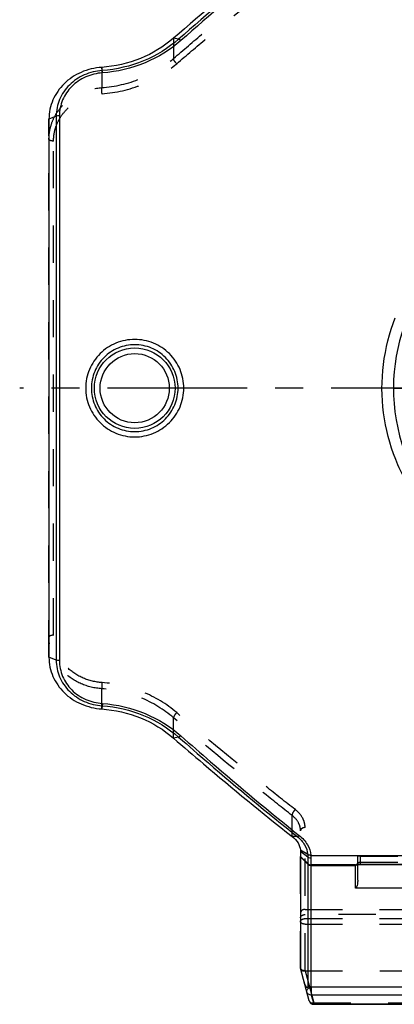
# Model space of a CAD drawing. Header units: millimetres. Extents: x 0 to 1000, y 0 to 1000.
# Tile 1 of 4: x 402 to 467, y 343 to 515. Entities that reach past the tile are written whole.
import ezdxf

# ---------------------------------------------------------------- set-up
doc = ezdxf.new("R2010")
doc.units = ezdxf.units.MM
doc.header["$LTSCALE"] = 65.185185
doc.linetypes.add('CENTER', pattern=[0.6, 0.375, -0.075, 0.075, -0.075])
doc.linetypes.add('HIDDEN', pattern=[0.2, 0.1, -0.1])
for name, color, linetype in [('ACHSEN_S', 7, 'CONTINUOUS'), ('FASEN', 7, 'CONTINUOUS'), ('KONST.EL_MIT_GEO', 7, 'CONTINUOUS')]:
    doc.layers.add(name, color=color, linetype=linetype)

msp = doc.modelspace()

# ---------------------------------------------------------------- linework, layer by layer
at = {"layer": 'ACHSEN_S', "color": 40, "linetype": 'CENTER'}
msp.add_line((598.12, 450.91), (401.88, 450.91), dxfattribs=at)
at = {"layer": 'FASEN', "color": 7, "linetype": 'Continuous'}
for p, q in [((407, 498.02), (407, 403.81)), ((451, 369.81), (451, 349.38))]:
    msp.add_line(p, q, dxfattribs=at)
for points, knots in [([(449.54, 529.39), (447.81, 528.03), (440.79, 522.41), (433.92, 516.62), (428.79, 512.16)], [0, 0, 0, 0, 0.244057, 1, 1, 1, 1]), ([(428.79, 512.16), (427.08, 510.68), (423.08, 508.26), (418.53, 507.22), (416.22, 507.05)], [0, 0, 0, 0, 0.492983, 1, 1, 1, 1]), ([(416.22, 507.05), (414.99, 506.97), (412.58, 506.4), (410.01, 504.71), (408.48, 502.9), (407.64, 501.38), (407.12, 499.73), (407, 498.59), (407, 498.02)], [0, 0, 0, 0, 0.260106, 0.512928, 0.636534, 0.758393, 0.879254, 1, 1, 1, 1]), ([(407, 403.81), (407, 403.24), (407.12, 402.1), (407.64, 400.45), (408.48, 398.93), (410.01, 397.12), (412.58, 395.43), (414.99, 394.86), (416.22, 394.77)], [0, 0, 0, 0, 0.120679, 0.241535, 0.363412, 0.487069, 0.739904, 1, 1, 1, 1]), ([(416.22, 394.77), (418.54, 394.61), (423.09, 393.57), (427.09, 391.15), (428.79, 389.67)], [0, 0, 0, 0, 0.507629, 1, 1, 1, 1]), ([(428.79, 389.67), (430.52, 388.16), (437.34, 382.3), (444.28, 376.59), (449.54, 372.44)], [0, 0, 0, 0, 0.255551, 1, 1, 1, 1]), ([(449.54, 372.44), (449.94, 372.14), (450.62, 371.43), (450.95, 370.5), (450.99, 370.05)], [0, 0, 0, 0, 0.529097, 1, 1, 1, 1]), ([(450.99, 370.05), (450.99, 370.03), (451, 369.95), (451, 369.87), (451, 369.81)], [0, 0, 0, 0, 0.265675, 1, 1, 1, 1])]:
    msp.add_open_spline(points, degree=3, knots=knots, dxfattribs=at)
at = {"layer": 'KONST.EL_MIT_GEO', "color": 8, "linetype": 'HIDDEN'}
for p, q in [((428.79, 512.16), (428.79, 508.61)), ((416.22, 507.05), (416.22, 503.51)), ((407, 403.81), (407, 498.02)), ((407.8, 407.67), (407.8, 494.16)), ((416.22, 394.77), (416.22, 398.32)), ((428.79, 389.67), (428.79, 393.22)), ((449.54, 372.44), (449.54, 376.12)), ((451.8, 349.02), (451.8, 374.01)), ((451, 349.38), (451, 373.46)), ((461, 367.54), (461, 368.98)), ((461.5, 368.99), (472.5, 368.99)), ((461.5, 367.58), (461.5, 368.99)), ((460.75, 367.49), (460.75, 367.49)), ((461.5, 367.97), (472.5, 367.97)), ((451.8, 359.69), (477.2, 359.69)), ((477.2, 358.8), (451.8, 358.8)), ((451.8, 358.08), (477.2, 358.08)), ((451.8, 357.11), (477.2, 357.11)), ((451.82, 348.93), (451.8, 349.02)), ((451.8, 348.93), (453.3, 343.32)), ((451.82, 348.93), (477.18, 348.93)), ((453.3, 343.32), (475.7, 343.32)), ((453.3, 343.14), (453.3, 343.32))]:
    msp.add_line(p, q, dxfattribs=at)
at = {"layer": 'KONST.EL_MIT_GEO', "color": 7, "linetype": 'Continuous'}
for p, q in [((429.68, 511.99), (428.79, 512.16)), ((416.31, 506.5), (416.22, 507.05)), ((408.27, 498.51), (407, 498.02)), ((408.27, 498.51), (408.27, 403.32)), ((408.83, 498.6), (408.83, 403.23)), ((467.25, 450.91), (473.1, 450.91)), ((408.27, 403.32), (407, 403.81)), ((416.31, 395.33), (416.22, 394.77)), ((429.68, 389.84), (428.79, 389.67)), ((450.44, 372.43), (449.54, 372.44)), ((452.25, 369.29), (450.99, 370.05)), ((452.27, 368.86), (451, 369.81)), ((452.27, 367.71), (451, 368.97)), ((452.27, 367.63), (451, 368.89)), ((452.25, 369.29), (452.25, 369.27)), ((452.27, 368.86), (452.27, 346.04)), ((452.81, 369.16), (452.81, 369.15)), ((452.81, 369.15), (547.19, 369.15)), ((452.83, 368.68), (452.83, 346.25)), ((460.64, 367.47), (452.83, 367.47)), ((452.83, 367.4), (460.6, 367.4)), ((460.6, 363.42), (460.6, 367.45)), ((460.75, 367.49), (460.75, 367.49)), ((461, 364.8), (461, 367.54)), ((461.48, 367.57), (472.5, 367.57)), ((461.5, 367.58), (472.5, 367.58)), ((461.5, 367.58), (461.5, 367.57)), ((473.4, 363.42), (460.6, 363.42)), ((452.53, 343.68), (451, 349.38)), ((452.88, 346.07), (452.83, 346.25)), ((476.12, 346.07), (452.88, 346.07)), ((452.88, 346.07), (452.88, 344.7)), ((476.12, 344.7), (452.88, 344.7)), ((452.88, 344.7), (453.3, 343.14)), ((453.3, 343.14), (475.7, 343.14)), ((453.3, 343.14), (453.3, 343.08)), ((453.3, 343.08), (475.7, 343.08))]:
    msp.add_line(p, q, dxfattribs=at)
at = {"layer": 'KONST.EL_MIT_GEO', "color": 8, "linetype": 'HIDDEN'}
msp.add_lwpolyline([(461, 367.85), (461, 367.82), (461, 367.79), (460.99, 367.76), (460.98, 367.73), (460.97, 367.7), (460.96, 367.67), (460.94, 367.65), (460.93, 367.62), (460.91, 367.6), (460.89, 367.58), (460.88, 367.56), (460.86, 367.55), (460.84, 367.53), (460.82, 367.52), (460.81, 367.51), (460.79, 367.51), (460.78, 367.5), (460.77, 367.49), (460.76, 367.49), (460.75, 367.49)], dxfattribs=at)
at = {"layer": 'KONST.EL_MIT_GEO', "color": 7, "linetype": 'Continuous'}
msp.add_lwpolyline([(460.75, 367.49), (460.76, 367.49), (460.77, 367.49), (460.78, 367.5), (460.79, 367.5), (460.81, 367.5), (460.83, 367.51), (460.85, 367.51), (460.87, 367.51), (460.89, 367.52), (460.92, 367.52), (460.95, 367.53), (460.98, 367.53), (461.01, 367.54), (461.04, 367.54), (461.08, 367.55), (461.12, 367.55), (461.16, 367.56), (461.2, 367.56), (461.24, 367.56), (461.29, 367.57), (461.33, 367.57), (461.38, 367.57), (461.43, 367.57), (461.48, 367.57)], dxfattribs=at)
for radius in [7.05, 6.05]:
    msp.add_circle((422, 450.91), radius, dxfattribs=at)
for centre, radius, start, end in [((500, 450.91), 32.75, 114.4672, 65.5328), ((452.83, 368.28), 0.801, 225.133, 270.0212), ((452.83, 368.2), 0.801, 225.133, 270.0212), ((460.65, 367.84), 0.365, 268.4563, 285.1428), ((461.46, 364.28), 3.3, 98.2466, 100.7885), ((460.6, 367.8), 0.402, 311.9085, 314.7778), ((461.5, 364), 3.58, 89.9748, 98.2544), ((453.3, 343.88), 0.8, 195, 270)]:
    msp.add_arc(centre, radius, start, end, dxfattribs=at)
at = {"layer": 'KONST.EL_MIT_GEO', "color": 8, "linetype": 'HIDDEN'}
for centre, radius, start, end in [((460.6, 367.85), 0.401, 297.5068, 311.8768), ((460.6, 367.85), 0.4, 335.9911, 353.9172), ((460.6, 367.8), 0.4, 341.9998, 359.9326), ((460.6, 367.85), 0.396, 353.9425, 359.987)]:
    msp.add_arc(centre, radius, start, end, dxfattribs=at)
msp.add_ellipse((452.82, 345.67), major_axis=(-1.05, 3.25), ratio=0.228742, start_param=-0.074056, end_param=-0.039009, dxfattribs=at)
at = {"layer": 'KONST.EL_MIT_GEO', "color": 7, "linetype": 'Continuous'}
for points, knots in [([(450.44, 529.4), (448.71, 528.02), (441.68, 522.34), (434.8, 516.49), (429.68, 511.99)], [0, 0, 0, 0, 0.245122, 1, 1, 1, 1]), ([(450.79, 529.22), (449.06, 527.84), (442.06, 522.14), (435.19, 516.27), (430.08, 511.76)], [0, 0, 0, 0, 0.245114, 1, 1, 1, 1]), ([(429.68, 511.99), (427.88, 510.41), (423.63, 507.81), (418.79, 506.68), (416.31, 506.5)], [0, 0, 0, 0, 0.491821, 1, 1, 1, 1]), ([(430.08, 511.76), (430.01, 511.82), (429.89, 511.91), (429.75, 511.98), (429.68, 511.99)], [0, 0, 0, 0, 0.573157, 1, 1, 1, 1]), ([(430.08, 511.76), (428.23, 510.13), (423.88, 507.45), (418.9, 506.28), (416.36, 506.1)], [0, 0, 0, 0, 0.491855, 1, 1, 1, 1]), ([(416.31, 506.5), (415.24, 506.43), (413.12, 505.92), (410.88, 504.41), (409.55, 502.82), (408.81, 501.47), (408.37, 500.02), (408.27, 499.01), (408.27, 498.51)], [0, 0, 0, 0, 0.259865, 0.512434, 0.636061, 0.758046, 0.879085, 1, 1, 1, 1]), ([(416.36, 506.1), (415.35, 506.03), (413.37, 505.55), (411.28, 504.13), (410.03, 502.64), (409.35, 501.37), (408.93, 500.01), (408.83, 499.07), (408.83, 498.6)], [0, 0, 0, 0, 0.259724, 0.512218, 0.635857, 0.757891, 0.879006, 1, 1, 1, 1]), ([(416.36, 506.1), (416.35, 506.18), (416.34, 506.32), (416.32, 506.45), (416.31, 506.5)], [0, 0, 0, 0, 0.616277, 1, 1, 1, 1]), ([(408.83, 498.6), (408.78, 498.6), (408.59, 498.59), (408.4, 498.56), (408.27, 498.51)], [0, 0, 0, 0, 0.271816, 1, 1, 1, 1]), ([(471.68, 431.09), (470.04, 433.36), (467.31, 438.33), (465.17, 446.57), (465.15, 455.09), (466.56, 460.61), (467.58, 463.23)], [0, 0, 0, 0, 0.24906, 0.499193, 0.749849, 1, 1, 1, 1]), ([(430.58, 450.91), (430.58, 452.03), (430.13, 454.28), (428.22, 457.11), (425.36, 459), (422, 459.66), (418.64, 459), (415.78, 457.11), (413.87, 454.28), (413.42, 452.03), (413.42, 450.91)], [0, 0, 0, 0, 0.125008, 0.24998, 0.374962, 0.5, 0.625038, 0.75002, 0.874992, 1, 1, 1, 1]), ([(429.58, 450.91), (429.58, 451.9), (429.19, 453.9), (427.51, 456.42), (424.98, 458.12), (422, 458.71), (419.02, 458.12), (416.49, 456.42), (414.81, 453.9), (414.42, 451.9), (414.42, 450.91)], [0, 0, 0, 0, 0.125032, 0.250004, 0.374972, 0.5, 0.625028, 0.749996, 0.874968, 1, 1, 1, 1]), ([(413.42, 450.91), (413.42, 449.8), (413.87, 447.55), (415.78, 444.72), (418.64, 442.83), (422, 442.16), (425.36, 442.83), (428.22, 444.72), (430.13, 447.55), (430.58, 449.8), (430.58, 450.91)], [0, 0, 0, 0, 0.125008, 0.24998, 0.374963, 0.5, 0.625037, 0.75002, 0.874992, 1, 1, 1, 1]), ([(414.42, 450.91), (414.42, 449.93), (414.81, 447.93), (416.49, 445.4), (419.02, 443.71), (422, 443.12), (424.98, 443.71), (427.51, 445.4), (429.19, 447.93), (429.58, 449.93), (429.58, 450.91)], [0, 0, 0, 0, 0.125032, 0.250005, 0.374973, 0.5, 0.625027, 0.749996, 0.874968, 1, 1, 1, 1]), ([(408.83, 403.23), (408.78, 403.23), (408.59, 403.24), (408.4, 403.27), (408.27, 403.32)], [0, 0, 0, 0, 0.271905, 1, 1, 1, 1]), ([(408.27, 403.32), (408.27, 402.82), (408.37, 401.81), (408.81, 400.36), (409.55, 399.01), (410.88, 397.42), (413.12, 395.91), (415.24, 395.4), (416.31, 395.33)], [0, 0, 0, 0, 0.120915, 0.241954, 0.363939, 0.487566, 0.740134, 1, 1, 1, 1]), ([(408.83, 403.23), (408.83, 402.76), (408.93, 401.82), (409.35, 400.45), (410.03, 399.19), (411.28, 397.69), (413.37, 396.28), (415.35, 395.8), (416.36, 395.73)], [0, 0, 0, 0, 0.120994, 0.242109, 0.364143, 0.487782, 0.740275, 1, 1, 1, 1]), ([(416.36, 395.73), (416.35, 395.64), (416.34, 395.51), (416.32, 395.38), (416.31, 395.33)], [0, 0, 0, 0, 0.616303, 1, 1, 1, 1]), ([(416.31, 395.33), (418.79, 395.15), (423.63, 394.02), (427.88, 391.42), (429.68, 389.84)], [0, 0, 0, 0, 0.50817, 1, 1, 1, 1]), ([(416.36, 395.73), (418.9, 395.55), (423.88, 394.38), (428.23, 391.7), (430.08, 390.07)], [0, 0, 0, 0, 0.508136, 1, 1, 1, 1]), ([(430.08, 390.07), (430.01, 390.01), (429.89, 389.92), (429.75, 389.85), (429.68, 389.84)], [0, 0, 0, 0, 0.573144, 1, 1, 1, 1]), ([(429.68, 389.84), (431.41, 388.32), (438.23, 382.4), (445.17, 376.63), (450.44, 372.43)], [0, 0, 0, 0, 0.254665, 1, 1, 1, 1]), ([(430.08, 390.07), (431.8, 388.54), (438.6, 382.61), (445.54, 376.82), (450.78, 372.61)], [0, 0, 0, 0, 0.254671, 1, 1, 1, 1]), ([(450.44, 372.43), (450.48, 372.45), (450.57, 372.49), (450.69, 372.54), (450.75, 372.59), (450.78, 372.61)], [0, 0, 0, 0, 0.40312, 0.687753, 1, 1, 1, 1]), ([(450.44, 372.43), (450.94, 372.03), (451.8, 371.09), (452.2, 369.87), (452.25, 369.29)], [0, 0, 0, 0, 0.523865, 1, 1, 1, 1]), ([(450.78, 372.61), (451.34, 372.17), (452.29, 371.14), (452.75, 369.81), (452.81, 369.16)], [0, 0, 0, 0, 0.523293, 1, 1, 1, 1]), ([(452.81, 369.16), (452.76, 369.15), (452.57, 369.16), (452.37, 369.21), (452.25, 369.29)], [0, 0, 0, 0, 0.266285, 1, 1, 1, 1]), ([(452.81, 369.15), (452.76, 369.14), (452.57, 369.15), (452.37, 369.2), (452.25, 369.27)], [0, 0, 0, 0, 0.266375, 1, 1, 1, 1]), ([(452.25, 369.27), (452.26, 369.24), (452.26, 369.1), (452.27, 368.96), (452.27, 368.86)], [0, 0, 0, 0, 0.262834, 1, 1, 1, 1]), ([(452.27, 368.86), (452.3, 368.83), (452.47, 368.72), (452.68, 368.68), (452.83, 368.68)], [0, 0, 0, 0, 0.238088, 1, 1, 1, 1]), ([(452.81, 369.15), (452.82, 369.1), (452.82, 368.95), (452.83, 368.8), (452.83, 368.68)], [0, 0, 0, 0, 0.262395, 1, 1, 1, 1]), ([(460.6, 367.45), (460.6, 367.46), (460.62, 367.47), (460.63, 367.47), (460.64, 367.47)], [0, 0, 0, 0, 0.322124, 1, 1, 1, 1]), ([(460.64, 367.47), (460.65, 367.48), (460.72, 367.5), (460.79, 367.51), (460.84, 367.52)], [0, 0, 0, 0, 0.177983, 1, 1, 1, 1]), ([(461, 364.8), (461, 364.68), (460.99, 364.44), (460.95, 364.08), (460.87, 363.77), (460.78, 363.54), (460.67, 363.42), (460.6, 363.42)], [0, 0, 0, 0, 0.238307, 0.483788, 0.736708, 0.86699, 1, 1, 1, 1]), ([(452.27, 346.04), (452.25, 346.02), (452.22, 346), (452.15, 346.01), (452.09, 346.04), (452.04, 346.1), (451.97, 346.18), (451.9, 346.31), (451.82, 346.47), (451.75, 346.65), (451.66, 346.91), (451.61, 347.11), (451.57, 347.25)], [0, 0, 0, 0, 0.041121, 0.070605, 0.121722, 0.173063, 0.226361, 0.338981, 0.458993, 0.585586, 0.718206, 1, 1, 1, 1]), ([(452.11, 345.23), (452.09, 345.32), (452.09, 345.53), (452.26, 345.8), (452.54, 345.99), (452.77, 346.06), (452.88, 346.07)], [0, 0, 0, 0, 0.217208, 0.457111, 0.722808, 1, 1, 1, 1]), ([(452.88, 344.7), (452.71, 344.69), (452.37, 344.78), (452.15, 345.08), (452.11, 345.23)], [0, 0, 0, 0, 0.512227, 1, 1, 1, 1]), ([(452.27, 346.04), (452.3, 346.07), (452.47, 346.18), (452.68, 346.24), (452.83, 346.25)], [0, 0, 0, 0, 0.241189, 1, 1, 1, 1]), ([(452.53, 343.68), (452.57, 343.52), (452.78, 343.22), (453.13, 343.13), (453.3, 343.14)], [0, 0, 0, 0, 0.487773, 1, 1, 1, 1])]:
    msp.add_open_spline(points, degree=3, knots=knots, dxfattribs=at)
at = {"layer": 'KONST.EL_MIT_GEO', "color": 8, "linetype": 'HIDDEN'}
for points, knots in [([(428.79, 508.61), (430.52, 510.1), (437.32, 515.93), (444.27, 521.6), (449.54, 525.7)], [0, 0, 0, 0, 0.255045, 1, 1, 1, 1]), ([(429.35, 507.7), (431.08, 509.19), (437.89, 514.98), (444.84, 520.6), (450.1, 524.68)], [0, 0, 0, 0, 0.255005, 1, 1, 1, 1]), ([(416.22, 503.51), (418.54, 503.68), (423.09, 504.72), (427.09, 507.13), (428.79, 508.61)], [0, 0, 0, 0, 0.508326, 1, 1, 1, 1]), ([(429.35, 507.7), (429.2, 507.84), (429, 508.07), (428.83, 508.39), (428.79, 508.54), (428.79, 508.61)], [0, 0, 0, 0, 0.574832, 0.821865, 1, 1, 1, 1]), ([(416.28, 502.44), (418.69, 502.61), (423.42, 503.68), (427.58, 506.18), (429.35, 507.7)], [0, 0, 0, 0, 0.508219, 1, 1, 1, 1]), ([(407, 494.46), (407, 495.04), (407.12, 496.18), (407.63, 497.83), (408.48, 499.36), (410.01, 501.17), (412.58, 502.86), (414.99, 503.43), (416.22, 503.51)], [0, 0, 0, 0, 0.120933, 0.241951, 0.363899, 0.487499, 0.74007, 1, 1, 1, 1]), ([(416.28, 502.44), (416.26, 502.64), (416.24, 503), (416.22, 503.36), (416.22, 503.51)], [0, 0, 0, 0, 0.566342, 1, 1, 1, 1]), ([(407.8, 494.16), (407.8, 494.68), (407.91, 495.74), (408.39, 497.26), (409.17, 498.65), (410.58, 500.31), (412.95, 501.85), (415.15, 502.36), (416.28, 502.44)], [0, 0, 0, 0, 0.121109, 0.242244, 0.364252, 0.487862, 0.740323, 1, 1, 1, 1]), ([(407.8, 494.16), (407.7, 494.16), (407.51, 494.17), (407.28, 494.22), (407.14, 494.29), (407.05, 494.35), (407, 494.42), (407, 494.46)], [0, 0, 0, 0, 0.338566, 0.633853, 0.754801, 0.854895, 1, 1, 1, 1]), ([(407.8, 407.67), (407.7, 407.67), (407.51, 407.66), (407.28, 407.6), (407.14, 407.54), (407.05, 407.48), (407, 407.41), (407, 407.37)], [0, 0, 0, 0, 0.338566, 0.633853, 0.754801, 0.854895, 1, 1, 1, 1]), ([(416.22, 398.32), (414.99, 398.4), (412.58, 398.97), (410.01, 400.66), (408.48, 402.47), (407.63, 403.99), (407.12, 405.65), (407, 406.79), (407, 407.37)], [0, 0, 0, 0, 0.25993, 0.512501, 0.636101, 0.758049, 0.879067, 1, 1, 1, 1]), ([(416.28, 399.39), (415.15, 399.46), (412.95, 399.98), (410.58, 401.52), (409.17, 403.18), (408.39, 404.57), (407.91, 406.09), (407.8, 407.14), (407.8, 407.67)], [0, 0, 0, 0, 0.259677, 0.512138, 0.635748, 0.757756, 0.878891, 1, 1, 1, 1]), ([(416.28, 399.39), (416.26, 399.18), (416.24, 398.83), (416.22, 398.47), (416.22, 398.32)], [0, 0, 0, 0, 0.566343, 1, 1, 1, 1]), ([(428.79, 393.22), (427.09, 394.7), (423.09, 397.11), (418.54, 398.15), (416.22, 398.32)], [0, 0, 0, 0, 0.491674, 1, 1, 1, 1]), ([(429.35, 394.13), (427.58, 395.65), (423.42, 398.15), (418.69, 399.22), (416.28, 399.39)], [0, 0, 0, 0, 0.491781, 1, 1, 1, 1]), ([(429.35, 394.13), (429.2, 393.99), (429, 393.76), (428.83, 393.44), (428.79, 393.29), (428.79, 393.22)], [0, 0, 0, 0, 0.574832, 0.821865, 1, 1, 1, 1]), ([(449.54, 376.12), (447.81, 377.47), (440.78, 383.04), (433.9, 388.79), (428.79, 393.22)], [0, 0, 0, 0, 0.244711, 1, 1, 1, 1]), ([(450.1, 377.15), (448.37, 378.49), (441.35, 384.01), (434.47, 389.72), (429.35, 394.13)], [0, 0, 0, 0, 0.244754, 1, 1, 1, 1]), ([(450.1, 377.15), (449.92, 377.01), (449.7, 376.76), (449.54, 376.39), (449.52, 376.2), (449.54, 376.12)], [0, 0, 0, 0, 0.553649, 0.806603, 1, 1, 1, 1]), ([(451, 373.46), (451, 373.71), (450.93, 374.2), (450.54, 375.18), (449.97, 375.79), (449.54, 376.12)], [0, 0, 0, 0, 0.231495, 0.472745, 1, 1, 1, 1]), ([(451.8, 374.01), (451.8, 374.29), (451.72, 374.88), (451.26, 376.03), (450.61, 376.75), (450.1, 377.15)], [0, 0, 0, 0, 0.233738, 0.47607, 1, 1, 1, 1]), ([(451.8, 374.01), (451.7, 374.01), (451.5, 373.98), (451.24, 373.87), (451.05, 373.69), (451, 373.54), (451, 373.46)], [0, 0, 0, 0, 0.292275, 0.561791, 0.795442, 1, 1, 1, 1]), ([(461.5, 368.99), (461.44, 368.99), (461.34, 368.99), (461.23, 368.99), (461.15, 368.99), (461.09, 368.99), (461.04, 368.99), (461.02, 368.98), (461, 368.98), (461, 368.98)], [0, 0, 0, 0, 0.381838, 0.554294, 0.705508, 0.82959, 0.921839, 0.97894, 1, 1, 1, 1]), ([(460.75, 367.49), (460.83, 367.51), (460.98, 367.61), (461.03, 367.79), (461.02, 367.87)], [0, 0, 0, 0, 0.492224, 1, 1, 1, 1]), ([(461, 367.85), (461, 367.85), (461, 367.86), (461.02, 367.87), (461.02, 367.87)], [0, 0, 0, 0, 0.179817, 1, 1, 1, 1]), ([(461.02, 367.87), (461.08, 367.9), (461.24, 367.95), (461.4, 367.97), (461.5, 367.97)], [0, 0, 0, 0, 0.38948, 1, 1, 1, 1]), ([(451.8, 359.69), (451.7, 359.69), (451.49, 359.66), (451.23, 359.53), (451.05, 359.31), (451, 359.14), (451, 359.05)], [0, 0, 0, 0, 0.27454, 0.535369, 0.775543, 1, 1, 1, 1]), ([(451, 358.21), (451, 358.29), (451.05, 358.46), (451.23, 358.65), (451.5, 358.77), (451.7, 358.8), (451.8, 358.8)], [0, 0, 0, 0, 0.213032, 0.449141, 0.714878, 1, 1, 1, 1]), ([(451, 357.57), (451, 357.64), (451.05, 357.79), (451.24, 357.95), (451.5, 358.06), (451.7, 358.08), (451.8, 358.08)], [0, 0, 0, 0, 0.198521, 0.430392, 0.702566, 1, 1, 1, 1]), ([(451.8, 357.11), (451.7, 357.11), (451.5, 357.13), (451.24, 357.22), (451.05, 357.37), (451, 357.51), (451, 357.57)], [0, 0, 0, 0, 0.308001, 0.585792, 0.814217, 1, 1, 1, 1]), ([(451.01, 349.34), (451.02, 349.29), (451.12, 349.14), (451.42, 349.02), (451.66, 349.01), (451.8, 349.02)], [0, 0, 0, 0, 0.189573, 0.551895, 1, 1, 1, 1]), ([(451.04, 349.24), (451.05, 349.18), (451.12, 349.07), (451.31, 348.96), (451.54, 348.91), (451.71, 348.92), (451.8, 348.93)], [0, 0, 0, 0, 0.200754, 0.430816, 0.700016, 1, 1, 1, 1]), ([(452.53, 343.68), (452.54, 343.61), (452.62, 343.49), (452.8, 343.36), (453.04, 343.3), (453.21, 343.31), (453.3, 343.32)], [0, 0, 0, 0, 0.211319, 0.445235, 0.710201, 1, 1, 1, 1])]:
    msp.add_open_spline(points, degree=3, knots=knots, dxfattribs=at)
at = {"layer": 'KONST.EL_MIT_GEO', "color": 7, "linetype": 'Continuous'}
for points in [[(460.6, 367.45), (460.66, 367.45), (460.73, 367.47), (460.79, 367.5)], [(460.6, 367.4), (460.7, 367.4), (460.8, 367.44), (460.87, 367.5)]]:
    msp.add_open_spline(points, degree=3, dxfattribs=at)
at = {"layer": 'KONST.EL_MIT_GEO', "color": 8, "linetype": 'HIDDEN'}
for points in [[(460.87, 367.55), (460.91, 367.59), (460.94, 367.64), (460.97, 367.69)], [(460.88, 367.52), (460.93, 367.56), (460.96, 367.62), (460.98, 367.68)]]:
    msp.add_open_spline(points, degree=3, dxfattribs=at)

doc.saveas('drawing.dxf')
